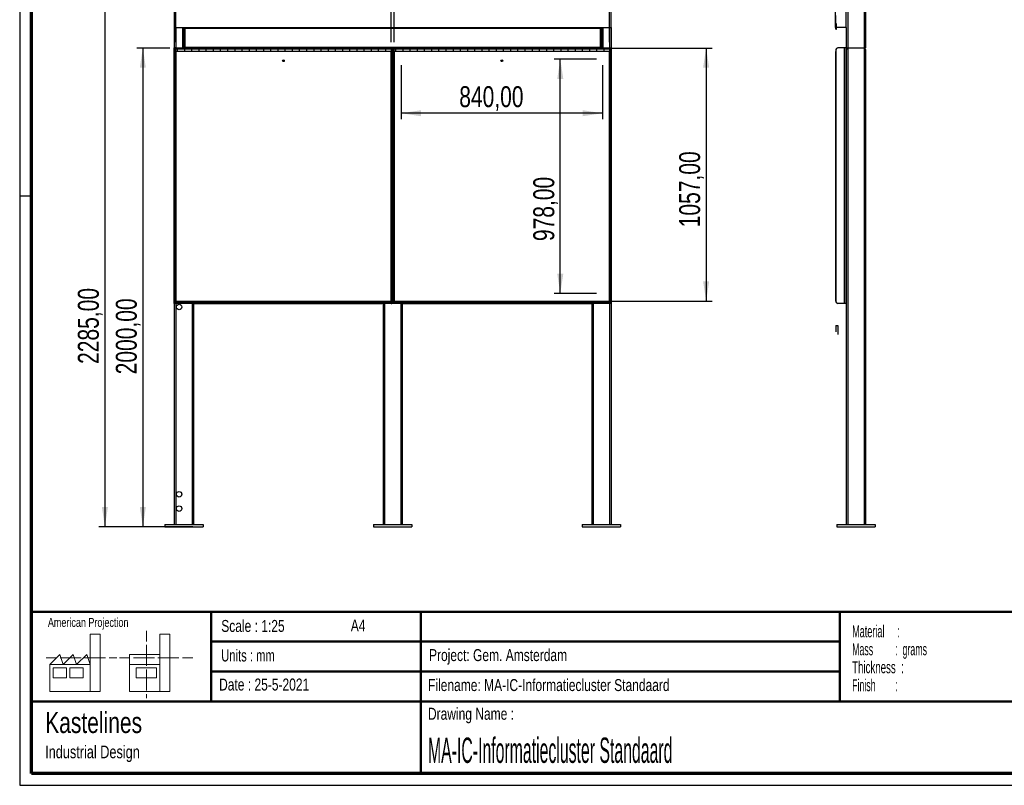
# Model space of a CAD drawing. Header units: millimetres. Extents: x 7 to 291, y 7 to 204.
# Tile 1 of 11: x 7 to 171, y 7 to 135. Entities that reach past the tile are written whole.
import ezdxf

# ---------------------------------------------------------------- set-up
doc = ezdxf.new("R2010")
doc.units = ezdxf.units.MM
for name, color, linetype in [('BORDERS', 7, 'Continuous'), ('DRAWING', 7, 'Continuous'), ('TEXT_SHEET_FORMAT', 7, 'Continuous')]:
    doc.layers.add(name, color=color, linetype=linetype)
doc.styles.add('SLDTEXTSTYLE0', font='TXT', dxfattribs={"width": 0.7})
doc.styles.add('SLDTEXTSTYLE1', font='TXT', dxfattribs={"width": 0.75})
doc.styles.add('SLDTEXTSTYLE3', font='TXT', dxfattribs={"width": 0.5675})
doc.styles.add('SLDTEXTSTYLE4', font='TXT', dxfattribs={"width": 0.55})
doc.styles.add('SLDTEXTSTYLE5', font='TXT', dxfattribs={"width": 0.605})
doc.styles.add('SLDTEXTSTYLE6', font='TXT', dxfattribs={"width": 0.549})
doc.styles.add('SLDTEXTSTYLE7', font='TXT', dxfattribs={"width": 0.467045})
doc.dimstyles.new('SLDDIMSTYLE0', dxfattribs={"dimtxt": 3.5, "dimasz": 3.302, "dimexe": 0, "dimexo": 0.0625, "dimgap": 0.875, "dimtad": 1, "dimlfac": 25, "dimrnd": 1e-09, "dimzin": 12, "dimdsep": 46, "dimtxsty": 'SLDTEXTSTYLE1', "dimsah": 1, "dimcen": 0.09, "dimadec": 0, "dimazin": 3, "dimtfac": 1, "dimtofl": 0, "dimtmove": 0, "dimatfit": 3, "dimfxl": 1, "dimfrac": 2, "dimtolj": 1, "dimtzin": 12, "dimarcsym": 0})

# ---------------------------------------------------------------- blocks, each defined once
blk = doc.blocks.new('SW_NOTE_0')
at = {"layer": 'TEXT_SHEET_FORMAT', "color": 0, "char_height": 2, "attachment_point": 1}
for s, insert, style in [('Material     :', (0, 2.58), 'SLDTEXTSTYLE3'), ('Mass         :  grams', (0, -0.42), 'SLDTEXTSTYLE4'), ('Thickness  :', (0, -3.42), 'SLDTEXTSTYLE5'), ('Finish        :', (0, -6.42), 'SLDTEXTSTYLE6')]:
    blk.add_mtext(s, dxfattribs=dict(at, insert=insert, style=style))
blk = doc.blocks.new('SW_NOTE_0_1')
at = {"layer": 'DRAWING', "color": 0, "attachment_point": 1, "style": 'SLDTEXTSTYLE1'}
for s, insert, char_height in [('Kastelines', (0, 4.51), 3.5), ('Industrial Design', (0, -1.09), 2.1167)]:
    blk.add_mtext(s, dxfattribs=dict(at, insert=insert, char_height=char_height))
blk = doc.blocks.new('_D')
at = {"layer": 'DRAWING', "color": 7}
for p, q in [((31.64, 129.97), (26.14, 129.97)), ((27.14, 129.97), (27.14, 49.97)), ((29.8, 49.97), (26.14, 49.97))]:
    blk.add_line(p, q, dxfattribs=at)
for points in [[(27.14, 129.97), (26.64, 126.67), (27.65, 126.67)], [(27.14, 49.97), (27.65, 53.28), (26.64, 53.28)]]:
    blk.add_solid(points, dxfattribs=at)
at = {"layer": 'DRAWING', "color": 7, "insert": (22.63, 75.45), "char_height": 3.5, "attachment_point": 1, "rotation": 90, "style": 'SLDTEXTSTYLE1'}
blk.add_mtext('2000,00', dxfattribs=at)
blk = doc.blocks.new('_D_1')
at = {"layer": 'DRAWING', "color": 7}
for p, q in [((31.4, 141.37), (19.8, 141.37)), ((20.8, 141.37), (20.8, 49.97)), ((35.5, 49.97), (19.8, 49.97))]:
    blk.add_line(p, q, dxfattribs=at)
for points in [[(20.8, 141.37), (20.3, 138.07), (21.31, 138.07)], [(20.8, 49.97), (21.31, 53.28), (20.3, 53.28)]]:
    blk.add_solid(points, dxfattribs=at)
at = {"layer": 'DRAWING', "color": 7, "insert": (16.29, 77.19), "char_height": 3.5, "attachment_point": 1, "rotation": 90, "style": 'SLDTEXTSTYLE1'}
blk.add_mtext('2285,00', dxfattribs=at)
blk = doc.blocks.new('_D_3')
at = {"layer": 'DRAWING', "color": 7}
for p, q in [((32.64, 130.97), (32.64, 154.91)), ((68.64, 130.97), (68.64, 154.91)), ((32.64, 153.91), (68.64, 153.91))]:
    blk.add_line(p, q, dxfattribs=at)
for points in [[(32.64, 153.91), (35.95, 153.41), (35.95, 154.42)], [(68.64, 153.91), (65.34, 154.42), (65.34, 153.41)]]:
    blk.add_solid(points, dxfattribs=at)
at = {"layer": 'DRAWING', "color": 7, "insert": (45.26, 158.43), "char_height": 3.5, "attachment_point": 1, "style": 'SLDTEXTSTYLE1'}
blk.add_mtext('900,00', dxfattribs=at)
blk = doc.blocks.new('_D_4')
at = {"layer": 'DRAWING', "color": 7}
for p, q in [((69.12, 130.97), (69.12, 154.91)), ((105.12, 130.97), (105.12, 154.91)), ((69.12, 153.91), (105.12, 153.91))]:
    blk.add_line(p, q, dxfattribs=at)
for points in [[(69.12, 153.91), (72.43, 153.41), (72.43, 154.42)], [(105.12, 153.91), (101.82, 154.42), (101.82, 153.41)]]:
    blk.add_solid(points, dxfattribs=at)
at = {"layer": 'DRAWING', "color": 7, "insert": (81.2, 158.43), "char_height": 3.5, "attachment_point": 1, "style": 'SLDTEXTSTYLE1'}
blk.add_mtext('900,00', dxfattribs=at)
blk = doc.blocks.new('_D_5')
at = {"layer": 'DRAWING', "color": 7}
for p, q in [((69.64, 129.97), (122.26, 129.97)), ((121.26, 129.97), (121.26, 87.69)), ((69.64, 87.69), (122.26, 87.69))]:
    blk.add_line(p, q, dxfattribs=at)
for points in [[(121.26, 129.97), (120.75, 126.67), (121.77, 126.67)], [(121.26, 87.69), (121.77, 91), (120.75, 91)]]:
    blk.add_solid(points, dxfattribs=at)
at = {"layer": 'DRAWING', "color": 7, "insert": (116.75, 100.02), "char_height": 3.5, "attachment_point": 1, "rotation": 90, "style": 'SLDTEXTSTYLE1'}
blk.add_mtext('1057,00', dxfattribs=at)
blk = doc.blocks.new('_D_6')
at = {"layer": 'DRAWING', "color": 7}
for p, q in [((70.32, 127.09), (70.32, 118.07)), ((103.92, 127.09), (103.92, 118.07)), ((103.92, 119.07), (70.32, 119.07))]:
    blk.add_line(p, q, dxfattribs=at)
for points in [[(70.32, 119.07), (73.63, 118.57), (73.63, 119.58)], [(103.92, 119.07), (100.62, 119.58), (100.62, 118.57)]]:
    blk.add_solid(points, dxfattribs=at)
at = {"layer": 'DRAWING', "color": 7, "insert": (80.01, 123.59), "char_height": 3.5, "attachment_point": 1, "style": 'SLDTEXTSTYLE1'}
blk.add_mtext('840,00', dxfattribs=at)
blk = doc.blocks.new('_D_7')
at = {"layer": 'DRAWING', "color": 7}
for p, q in [((102.92, 128.09), (95.89, 128.09)), ((96.89, 88.97), (96.89, 128.09)), ((102.92, 88.97), (95.89, 88.97))]:
    blk.add_line(p, q, dxfattribs=at)
for points in [[(96.89, 128.09), (96.38, 124.79), (97.4, 124.79)], [(96.89, 88.97), (97.4, 92.28), (96.38, 92.28)]]:
    blk.add_solid(points, dxfattribs=at)
at = {"layer": 'DRAWING', "color": 7, "insert": (92.38, 97.71), "char_height": 3.5, "attachment_point": 1, "rotation": 90, "style": 'SLDTEXTSTYLE1'}
blk.add_mtext('978,00', dxfattribs=at)

msp = doc.modelspace()

# ---------------------------------------------------------------- linework, layer by layer
at = {"color": 7, "linetype": 'Continuous', "lineweight": 25}
for p, q in [((32.40459, 141.37467), (32.40459, 133.37467)), ((105.36459, 133.37467), (105.36459, 141.37467)), ((142.8759, 133.37467), (142.8759, 141.37467)), ((144.6759, 133.37467), (144.6759, 141.37467)), ((144.9159, 141.37467), (144.9159, 129.97467)), ((147.6359, 141.37467), (147.6359, 129.97467)), ((147.8759, 141.13467), (147.8759, 129.97467)), ((32.40459, 133.37467), (105.36459, 133.37467)), ((32.40459, 133.37467), (32.40459, 129.97467)), ((34.00459, 133.37467), (34.00459, 129.97467)), ((34.06459, 133.28759), (34.18459, 133.25467)), ((34.06459, 133.28759), (34.14459, 133.28759)), ((34.06459, 133.28759), (34.06459, 130.06174)), ((34.12459, 133.37467), (34.12459, 133.28759)), ((34.14459, 133.28759), (34.18459, 133.25467)), ((34.15166, 133.37467), (34.15166, 133.29467)), ((34.18459, 133.25467), (34.15166, 133.37467)), ((34.18459, 133.25467), (34.15166, 133.29467)), ((103.58459, 133.25467), (34.18459, 133.25467)), ((34.18459, 133.25467), (34.18459, 130.09467)), ((103.61752, 133.37467), (103.58459, 133.25467)), ((103.61752, 133.29467), (103.58459, 133.25467)), ((103.58459, 133.25467), (103.70459, 133.28759)), ((103.58459, 133.25467), (103.62459, 133.28759)), ((103.58459, 130.09467), (103.58459, 133.25467)), ((103.61752, 133.37467), (103.61752, 133.29467)), ((103.70459, 133.28759), (103.62459, 133.28759)), ((103.68459, 133.28759), (103.68459, 133.37467)), ((103.70459, 130.06174), (103.70459, 133.28759)), ((103.76459, 133.37467), (103.76459, 129.97467)), ((105.36459, 133.37467), (105.36459, 129.97467)), ((144.6759, 133.37467), (142.8759, 133.37467)), ((144.6759, 133.37467), (144.6759, 129.97467)), ((32.40459, 129.97467), (32.52459, 129.97467)), ((32.40459, 129.69467), (32.40459, 129.97467)), ((32.52459, 129.97467), (32.52459, 129.69467)), ((32.64459, 129.97467), (32.52459, 129.97467)), ((32.64459, 129.77467), (32.64459, 129.97467)), ((32.64459, 129.97467), (68.64459, 129.97467)), ((34.18459, 130.09467), (34.06459, 130.06174)), ((34.06459, 130.06174), (34.14459, 130.06174)), ((34.18459, 130.09467), (34.14459, 130.06174)), ((34.15166, 130.05467), (34.18459, 130.09467)), ((34.15166, 129.97467), (34.18459, 130.09467)), ((34.15166, 129.97467), (34.15166, 130.05467)), ((34.18459, 130.09467), (103.58459, 130.09467)), ((68.64459, 129.97467), (68.76459, 129.97467)), ((68.64459, 129.77467), (68.64459, 129.97467)), ((68.76459, 129.97467), (68.88459, 129.97467)), ((68.76459, 129.69467), (68.76459, 129.97467)), ((68.88459, 129.97467), (69.00459, 129.97467)), ((68.88459, 129.69467), (68.88459, 129.97467)), ((69.00459, 129.97467), (69.00459, 129.69467)), ((69.12459, 129.97467), (69.00459, 129.97467)), ((69.12459, 129.77467), (69.12459, 129.97467)), ((69.12459, 129.97467), (105.12459, 129.97467)), ((103.62459, 130.06174), (103.58459, 130.09467)), ((103.70459, 130.06174), (103.58459, 130.09467)), ((103.58459, 130.09467), (103.61752, 130.05467)), ((103.58459, 130.09467), (103.61752, 129.97467)), ((103.61752, 129.97467), (103.61752, 130.05467)), ((103.61752, 130.01467), (103.67752, 130.01467)), ((103.70459, 130.06174), (103.62459, 130.06174)), ((103.67752, 130.01467), (103.67752, 130.06174)), ((103.76459, 130.81467), (103.70459, 130.81467)), ((103.70459, 130.49467), (103.76459, 130.49467)), ((103.76459, 130.10174), (103.70459, 130.10174)), ((105.12459, 129.97467), (105.24459, 129.97467)), ((105.12459, 129.77467), (105.12459, 129.97467)), ((105.24459, 129.69467), (105.24459, 129.97467)), ((105.24459, 129.97467), (105.36459, 129.97467)), ((105.36459, 129.97467), (105.36459, 129.69467)), ((144.3159, 129.97467), (143.2359, 129.97467)), ((144.3159, 129.97467), (144.3159, 87.29467)), ((144.5959, 129.97467), (144.3159, 129.97467)), ((144.5959, 129.97467), (144.5959, 87.29467)), ((144.6759, 129.97467), (144.5959, 129.97467)), ((144.6759, 129.73467), (144.6759, 129.97467)), ((144.6759, 129.97467), (144.9159, 129.97467)), ((144.9159, 129.97467), (147.6359, 129.97467)), ((147.6359, 129.97467), (147.8759, 129.97467)), ((32.52459, 129.69467), (32.40459, 129.69467)), ((32.40459, 87.57467), (32.40459, 129.69467)), ((32.52459, 87.57467), (32.52459, 129.69467)), ((32.94459, 129.77467), (32.64459, 129.77467)), ((32.94459, 129.77467), (32.64459, 129.77467)), ((32.64459, 129.37467), (32.64459, 129.77467)), ((68.64459, 129.37467), (32.64459, 129.37467)), ((32.64459, 129.37467), (32.64459, 87.69467)), ((34.14459, 129.77467), (32.94459, 129.77467)), ((32.94459, 129.37467), (32.94459, 129.77467)), ((35.34459, 129.77467), (34.14459, 129.77467)), ((34.14459, 129.37467), (34.14459, 129.77467)), ((35.34459, 129.77467), (34.14459, 129.77467)), ((35.34459, 129.37467), (35.34459, 129.77467)), ((36.54459, 129.77467), (35.34459, 129.77467)), ((37.74459, 129.77467), (36.54459, 129.77467)), ((36.54459, 129.37467), (36.54459, 129.77467)), ((37.74459, 129.77467), (36.54459, 129.77467)), ((37.74459, 129.37467), (37.74459, 129.77467)), ((38.94459, 129.77467), (37.74459, 129.77467)), ((40.14459, 129.77467), (38.94459, 129.77467)), ((38.94459, 129.37467), (38.94459, 129.77467)), ((40.14459, 129.77467), (38.94459, 129.77467)), ((40.14459, 129.37467), (40.14459, 129.77467)), ((41.34459, 129.77467), (40.14459, 129.77467)), ((42.54459, 129.77467), (41.34459, 129.77467)), ((41.34459, 129.37467), (41.34459, 129.77467)), ((42.54459, 129.77467), (41.34459, 129.77467)), ((42.54459, 129.37467), (42.54459, 129.77467)), ((43.74459, 129.77467), (42.54459, 129.77467)), ((44.94459, 129.77467), (43.74459, 129.77467)), ((43.74459, 129.37467), (43.74459, 129.77467)), ((44.94459, 129.77467), (43.74459, 129.77467)), ((44.94459, 129.37467), (44.94459, 129.77467)), ((46.14459, 129.77467), (44.94459, 129.77467)), ((47.34459, 129.77467), (46.14459, 129.77467)), ((46.14459, 129.37467), (46.14459, 129.77467)), ((47.34459, 129.77467), (46.14459, 129.77467)), ((47.34459, 129.37467), (47.34459, 129.77467)), ((48.54459, 129.77467), (47.34459, 129.77467)), ((49.74459, 129.77467), (48.54459, 129.77467)), ((48.54459, 129.37467), (48.54459, 129.77467)), ((49.74459, 129.77467), (48.54459, 129.77467)), ((49.74459, 129.37467), (49.74459, 129.77467)), ((50.94459, 129.77467), (49.74459, 129.77467)), ((52.14459, 129.77467), (50.94459, 129.77467)), ((50.94459, 129.37467), (50.94459, 129.77467)), ((52.14459, 129.77467), (50.94459, 129.77467)), ((52.14459, 129.37467), (52.14459, 129.77467)), ((53.34459, 129.77467), (52.14459, 129.77467)), ((54.54459, 129.77467), (53.34459, 129.77467)), ((53.34459, 129.37467), (53.34459, 129.77467)), ((54.54459, 129.77467), (53.34459, 129.77467)), ((54.54459, 129.37467), (54.54459, 129.77467)), ((55.74459, 129.77467), (54.54459, 129.77467)), ((56.94459, 129.77467), (55.74459, 129.77467)), ((55.74459, 129.37467), (55.74459, 129.77467)), ((56.94459, 129.77467), (55.74459, 129.77467)), ((56.94459, 129.37467), (56.94459, 129.77467)), ((58.14459, 129.77467), (56.94459, 129.77467)), ((59.34459, 129.77467), (58.14459, 129.77467)), ((58.14459, 129.37467), (58.14459, 129.77467)), ((59.34459, 129.77467), (58.14459, 129.77467)), ((59.34459, 129.37467), (59.34459, 129.77467)), ((60.54459, 129.77467), (59.34459, 129.77467)), ((61.74459, 129.77467), (60.54459, 129.77467)), ((60.54459, 129.37467), (60.54459, 129.77467)), ((61.74459, 129.77467), (60.54459, 129.77467)), ((61.74459, 129.37467), (61.74459, 129.77467)), ((62.94459, 129.77467), (61.74459, 129.77467)), ((64.14459, 129.77467), (62.94459, 129.77467)), ((62.94459, 129.37467), (62.94459, 129.77467)), ((64.14459, 129.77467), (62.94459, 129.77467)), ((65.34459, 129.77467), (64.14459, 129.77467)), ((64.14459, 129.37467), (64.14459, 129.77467)), ((66.54459, 129.77467), (65.34459, 129.77467)), ((65.34459, 129.37467), (65.34459, 129.77467)), ((66.54459, 129.77467), (65.34459, 129.77467)), ((66.54459, 129.37467), (66.54459, 129.77467)), ((67.74459, 129.77467), (66.54459, 129.77467)), ((68.64459, 129.77467), (67.74459, 129.77467)), ((67.74459, 129.37467), (67.74459, 129.77467)), ((68.64459, 129.77467), (67.74459, 129.77467)), ((68.64459, 129.77467), (68.64459, 129.37467)), ((68.64459, 87.69467), (68.64459, 129.37467)), ((68.88459, 129.69467), (68.76459, 129.69467)), ((68.76459, 129.69467), (68.76459, 87.57467)), ((69.00459, 129.69467), (68.88459, 129.69467)), ((68.88459, 87.57467), (68.88459, 129.69467)), ((69.00459, 87.57467), (69.00459, 129.69467)), ((69.42459, 129.77467), (69.12459, 129.77467)), ((69.12459, 129.37467), (69.12459, 129.77467)), ((105.12459, 129.37467), (69.12459, 129.37467)), ((69.12459, 129.37467), (69.12459, 87.69467)), ((69.42459, 129.37467), (69.42459, 129.77467)), ((70.62459, 129.77467), (69.42459, 129.77467)), ((71.82459, 129.77467), (70.62459, 129.77467)), ((70.62459, 129.37467), (70.62459, 129.77467)), ((73.02459, 129.77467), (71.82459, 129.77467)), ((71.82459, 129.37467), (71.82459, 129.77467)), ((74.22459, 129.77467), (73.02459, 129.77467)), ((73.02459, 129.37467), (73.02459, 129.77467)), ((74.22459, 129.37467), (74.22459, 129.77467)), ((75.42459, 129.77467), (74.22459, 129.77467)), ((76.62459, 129.77467), (75.42459, 129.77467)), ((75.42459, 129.37467), (75.42459, 129.77467)), ((77.82459, 129.77467), (76.62459, 129.77467)), ((76.62459, 129.37467), (76.62459, 129.77467)), ((79.02459, 129.77467), (77.82459, 129.77467)), ((77.82459, 129.37467), (77.82459, 129.77467)), ((79.02459, 129.37467), (79.02459, 129.77467)), ((80.22459, 129.77467), (79.02459, 129.77467)), ((81.42459, 129.77467), (80.22459, 129.77467)), ((80.22459, 129.37467), (80.22459, 129.77467)), ((81.42459, 129.37467), (81.42459, 129.77467)), ((82.62459, 129.77467), (81.42459, 129.77467)), ((83.82459, 129.77467), (82.62459, 129.77467)), ((82.62459, 129.37467), (82.62459, 129.77467)), ((85.02459, 129.77467), (83.82459, 129.77467)), ((83.82459, 129.37467), (83.82459, 129.77467)), ((86.22459, 129.77467), (85.02459, 129.77467)), ((85.02459, 129.37467), (85.02459, 129.77467)), ((87.42459, 129.77467), (86.22459, 129.77467)), ((86.22459, 129.37467), (86.22459, 129.77467)), ((88.62459, 129.77467), (87.42459, 129.77467)), ((87.42459, 129.37467), (87.42459, 129.77467)), ((88.62459, 129.37467), (88.62459, 129.77467)), ((89.82459, 129.77467), (88.62459, 129.77467)), ((91.02459, 129.77467), (89.82459, 129.77467)), ((89.82459, 129.37467), (89.82459, 129.77467)), ((91.02459, 129.37467), (91.02459, 129.77467)), ((92.22459, 129.77467), (91.02459, 129.77467)), ((93.42459, 129.77467), (92.22459, 129.77467)), ((92.22459, 129.37467), (92.22459, 129.77467)), ((93.42459, 129.37467), (93.42459, 129.77467)), ((94.62459, 129.77467), (93.42459, 129.77467)), ((95.82459, 129.77467), (94.62459, 129.77467)), ((94.62459, 129.37467), (94.62459, 129.77467)), ((97.02459, 129.77467), (95.82459, 129.77467)), ((95.82459, 129.37467), (95.82459, 129.77467)), ((98.22459, 129.77467), (97.02459, 129.77467)), ((97.02459, 129.37467), (97.02459, 129.77467)), ((98.22459, 129.37467), (98.22459, 129.77467)), ((99.42459, 129.77467), (98.22459, 129.77467)), ((100.62459, 129.77467), (99.42459, 129.77467)), ((99.42459, 129.37467), (99.42459, 129.77467)), ((100.62459, 129.37467), (100.62459, 129.77467)), ((101.82459, 129.77467), (100.62459, 129.77467)), ((103.02459, 129.77467), (101.82459, 129.77467)), ((101.82459, 129.37467), (101.82459, 129.77467)), ((103.02459, 129.37467), (103.02459, 129.77467)), ((104.22459, 129.77467), (103.02459, 129.77467)), ((105.12459, 129.77467), (104.22459, 129.77467)), ((104.22459, 129.37467), (104.22459, 129.77467)), ((105.12459, 129.77467), (105.12459, 129.37467)), ((105.12459, 87.69467), (105.12459, 129.37467)), ((105.36459, 129.69467), (105.24459, 129.69467)), ((105.24459, 129.69467), (105.24459, 87.57467)), ((105.36459, 129.69467), (105.36459, 87.57467)), ((142.9479, 87.69467), (142.9479, 129.37467)), ((142.9479, 129.37467), (142.9559, 129.37467)), ((142.9559, 129.69467), (142.9559, 87.57467)), ((144.6759, 129.73467), (144.6759, 50.37467)), ((147.8759, 129.73467), (147.8759, 50.37467)), ((144.5959, 125.97467), (144.6759, 125.97467)), ((144.5959, 91.29467), (144.6759, 91.29467)), ((32.40459, 87.57467), (32.52459, 87.57467)), ((32.40459, 87.29467), (32.40459, 87.57467)), ((32.52459, 87.29467), (32.40459, 87.29467)), ((32.40459, 87.29467), (32.40459, 50.37467)), ((32.52459, 87.57467), (32.52459, 87.29467)), ((32.64459, 87.29467), (32.52459, 87.29467)), ((32.64459, 87.69467), (68.64459, 87.69467)), ((68.64459, 87.49467), (32.64459, 87.49467)), ((32.64459, 87.49467), (32.64459, 87.29467)), ((68.64459, 87.29467), (32.64459, 87.29467)), ((33.60459, 87.57467), (33.60459, 87.69467)), ((33.72459, 87.49467), (33.72459, 87.69467)), ((35.60459, 87.29467), (35.60459, 50.37467)), ((35.69166, 87.21467), (35.69166, 87.29467)), ((67.11752, 87.21467), (35.69166, 87.21467)), ((67.11752, 87.29467), (67.11752, 87.21467)), ((67.28459, 87.29467), (67.28459, 50.37467)), ((67.56459, 87.49467), (67.56459, 87.69467)), ((67.68459, 87.69467), (67.68459, 87.57467)), ((68.64459, 87.49467), (68.64459, 87.29467)), ((68.64459, 87.29467), (68.76459, 87.29467)), ((68.76459, 87.29467), (68.76459, 87.57467)), ((68.76459, 87.57467), (68.88459, 87.57467)), ((68.88459, 87.29467), (68.76459, 87.29467)), ((68.88459, 87.57467), (69.00459, 87.57467)), ((68.88459, 87.29467), (68.88459, 87.57467)), ((69.00459, 87.29467), (68.88459, 87.29467)), ((69.00459, 87.57467), (69.00459, 87.29467)), ((69.12459, 87.29467), (69.00459, 87.29467)), ((69.12459, 87.69467), (105.12459, 87.69467)), ((69.12459, 87.49467), (69.12459, 87.29467)), ((105.12459, 87.49467), (69.12459, 87.49467)), ((105.12459, 87.29467), (69.12459, 87.29467)), ((70.08459, 87.57467), (70.08459, 87.69467)), ((70.20459, 87.49467), (70.20459, 87.69467)), ((70.48459, 87.29467), (70.48459, 50.37467)), ((70.65166, 87.21467), (70.65166, 87.29467)), ((102.07752, 87.21467), (70.65166, 87.21467)), ((102.07752, 87.29467), (102.07752, 87.21467)), ((102.16459, 87.29467), (102.16459, 50.37467)), ((104.04459, 87.49467), (104.04459, 87.69467)), ((104.16459, 87.69467), (104.16459, 87.57467)), ((105.12459, 87.49467), (105.12459, 87.29467)), ((105.12459, 87.29467), (105.24459, 87.29467)), ((105.24459, 87.29467), (105.24459, 87.57467)), ((105.24459, 87.57467), (105.36459, 87.57467)), ((105.36459, 87.29467), (105.24459, 87.29467)), ((105.36459, 87.57467), (105.36459, 87.29467)), ((105.36459, 87.29467), (105.36459, 50.37467)), ((142.9479, 87.69467), (142.9559, 87.69467)), ((144.3159, 87.29467), (143.2359, 87.29467)), ((144.5959, 87.29467), (144.3159, 87.29467)), ((144.6759, 87.29467), (144.5959, 87.29467)), ((30.80459, 50.37467), (30.80459, 49.97467)), ((30.80459, 50.37467), (37.20459, 50.37467)), ((30.80459, 49.97467), (37.20459, 49.97467)), ((37.20459, 50.37467), (37.20459, 49.97467)), ((65.68459, 50.37467), (72.08459, 50.37467)), ((65.68459, 50.37467), (65.68459, 49.97467)), ((65.68459, 49.97467), (72.08459, 49.97467)), ((72.08459, 50.37467), (72.08459, 49.97467)), ((100.56459, 50.37467), (100.56459, 49.97467)), ((100.56459, 50.37467), (106.96459, 50.37467)), ((100.56459, 49.97467), (106.96459, 49.97467)), ((106.96459, 50.37467), (106.96459, 49.97467)), ((143.0759, 50.37467), (143.0759, 49.97467)), ((143.0759, 50.37467), (149.4759, 50.37467)), ((143.0759, 49.97467), (149.4759, 49.97467)), ((149.4759, 50.37467), (149.4759, 49.97467))]:
    msp.add_line(p, q, dxfattribs=at)
at = {"color": 7, "linetype": 'Continuous'}
for p, q in [((142.93622, 133.13467), (142.93622, 135.42411)), ((142.93622, 133.13467), (142.93622, 135.42411)), ((143.06032, 133.13467), (143.06032, 134.05716)), ((143.06032, 133.13467), (143.06032, 134.05716)), ((142.93622, 133.13467), (143.06032, 133.13467)), ((142.93622, 133.13467), (143.06032, 133.13467)), ((142.9479, 83.61467), (143.27325, 83.61467)), ((142.9479, 83.61467), (142.9479, 82.54029)), ((142.9479, 83.61467), (143.27325, 83.61467)), ((142.9479, 83.61467), (142.9479, 82.54029)), ((143.27325, 83.61467), (143.27325, 82.09759)), ((143.27325, 83.61467), (143.27325, 82.09759))]:
    msp.add_line(p, q, dxfattribs=at)
at = {"color": 8, "linetype": 'Continuous', "lineweight": 25}
for p, q in [((32.64459, 133.37467), (32.64459, 129.97467)), ((33.76459, 133.37467), (33.76459, 129.97467)), ((104.00459, 133.37467), (104.00459, 129.97467)), ((105.12459, 133.37467), (105.12459, 129.97467)), ((103.70459, 131.01467), (103.76459, 131.01467)), ((103.76459, 130.29467), (103.70459, 130.29467)), ((144.9159, 129.97467), (144.9159, 50.37467)), ((147.6359, 129.97467), (147.6359, 50.37467)), ((32.64459, 87.29467), (32.64459, 50.37467)), ((32.68459, 87.49467), (32.68459, 87.69467)), ((35.36459, 87.29467), (35.36459, 50.37467)), ((67.52459, 87.29467), (67.52459, 50.37467)), ((68.60459, 87.69467), (68.60459, 87.49467)), ((69.16459, 87.49467), (69.16459, 87.69467)), ((70.24459, 87.29467), (70.24459, 50.37467)), ((102.40459, 87.29467), (102.40459, 50.37467)), ((105.08459, 87.69467), (105.08459, 87.49467)), ((105.12459, 87.29467), (105.12459, 50.37467))]:
    msp.add_line(p, q, dxfattribs=at)
at = {"color": 7, "linetype": 'Continuous', "lineweight": 25, "flags": 128}
for points in [[(33.59291, 87.49467), (33.59921, 87.52004), (33.60459, 87.57467)], [(67.68459, 87.57467), (67.68997, 87.52004), (67.69626, 87.49467)], [(70.07291, 87.49467), (70.07921, 87.52004), (70.08459, 87.57467)], [(104.16459, 87.57467), (104.16997, 87.52004), (104.17626, 87.49467)]]:
    msp.add_lwpolyline(points, dxfattribs=at)
at = {"color": 7, "linetype": 'Continuous'}
for centre, radius in [((50.64459, 127.83467), 0.14), ((87.12459, 127.83467), 0.14), ((33.20459, 86.69467), 0.46232), ((33.20459, 55.41467), 0.46232), ((33.20459, 53.01467), 0.46232)]:
    msp.add_circle(centre, radius, dxfattribs=at)
at = {"color": 7, "linetype": 'Continuous', "lineweight": 25}
for centre, radius, start, end in [((143.2359, 129.69467), 0.28, 90, 180), ((144.9159, 129.73467), 0.24, 90, 180), ((147.6359, 129.73467), 0.24, 0, 90), ((143.1479, 129.57467), 0.2, 163.7397953, 196.2602047), ((143.2359, 87.57467), 0.28, 180, 270)]:
    msp.add_arc(centre, radius, start, end, dxfattribs=at)
at = {"layer": 'BORDERS', "lineweight": 70}
for p, q in [((8.56964, 8.78391), (8.56964, 201.78391)), ((288.56964, 8.78391), (8.56964, 8.78391))]:
    msp.add_line(p, q, dxfattribs=at)
at = {"layer": 'BORDERS', "lineweight": 50}
for p, q in [((8.56964, 35.78391), (288.56964, 35.78391)), ((38.56964, 35.78391), (38.56964, 20.78391)), ((73.56964, 35.78391), (73.56964, 8.78391)), ((143.56964, 35.78391), (143.56964, 20.78391)), ((38.56964, 30.78391), (143.56964, 30.78391)), ((38.56964, 25.78391), (143.56964, 25.78391)), ((8.56964, 20.78391), (288.56964, 20.78391))]:
    msp.add_line(p, q, dxfattribs=at)
at = {"layer": 'TEXT_SHEET_FORMAT'}
for p, q in [((6.56964, 203.78391), (6.56964, 6.78391)), ((6.56964, 105.28391), (8.62154, 105.28391)), ((6.56964, 6.78391), (290.56964, 6.78391))]:
    msp.add_line(p, q, dxfattribs=at)
at = {"layer": 'TEXT_SHEET_FORMAT', "color": 7, "linetype": 'Continuous', "lineweight": 18}
for p, q in [((18.32083, 26.9711), (18.32083, 32.03614)), ((18.32083, 32.03614), (20.00272, 32.03614)), ((20.00272, 32.03614), (20.00272, 22.47041)), ((27.73283, 32.59601), (27.73283, 30.83891)), ((31.65419, 32.03173), (29.9723, 32.03173)), ((29.9723, 32.03173), (29.9723, 22.466)), ((31.65419, 26.96677), (31.65419, 32.03173)), ((27.73283, 30.25163), (27.73283, 28.48989)), ((10.98087, 28.09973), (12.736, 28.09973)), ((11.59327, 26.9711), (13.27516, 28.65945)), ((13.27516, 28.65945), (13.83747, 26.9711)), ((13.32099, 28.09973), (15.07597, 28.09973)), ((13.83747, 26.9711), (15.51936, 28.65945)), ((15.07597, 28.09973), (16.83094, 28.09973)), ((15.51936, 28.65945), (16.08135, 26.9711)), ((16.08135, 26.9711), (17.76324, 28.65945)), ((17.41593, 28.09973), (19.17107, 28.09973)), ((17.76324, 28.65945), (18.32083, 26.9711)), ((19.17107, 28.09973), (20.92604, 28.09973)), ((21.51103, 28.09973), (22.80891, 28.09973)), ((23.24474, 28.09532), (24.99523, 28.09532)), ((24.92663, 28.65504), (24.92663, 26.96677)), ((24.92663, 28.65504), (29.9723, 28.65504)), ((25.58022, 28.09532), (27.3352, 28.09532)), ((27.3352, 28.09532), (29.09025, 28.09532)), ((27.73283, 28.48989), (27.73283, 26.72822)), ((29.67524, 28.09532), (31.43029, 28.09532)), ((31.43029, 28.09532), (33.18527, 28.09532)), ((33.77026, 28.09532), (35.52524, 28.09532)), ((18.32083, 26.9711), (11.59327, 26.9711)), ((11.59327, 26.9711), (11.59327, 22.47041)), ((12.15558, 26.41147), (14.39946, 26.41147)), ((12.15558, 24.72312), (12.15558, 26.41147)), ((14.39946, 26.41147), (14.39946, 24.72312)), ((14.95705, 26.41147), (17.20125, 26.41147)), ((14.95705, 24.72312), (14.95705, 26.41147)), ((17.20125, 26.41147), (17.20125, 24.72312)), ((18.32083, 26.9711), (18.32083, 22.47041)), ((24.92663, 26.96677), (29.9723, 26.96677)), ((24.92663, 26.96677), (24.92663, 22.466)), ((26.05094, 26.40705), (29.41472, 26.40705)), ((26.05094, 24.71871), (26.05094, 26.40705)), ((29.41472, 26.40705), (29.41472, 24.71871)), ((31.65419, 26.96677), (31.65419, 22.466)), ((14.39946, 24.72312), (12.15558, 24.72312)), ((17.20125, 24.72312), (14.95705, 24.72312)), ((29.41472, 24.71871), (26.05094, 24.71871)), ((27.73283, 26.14086), (27.73283, 24.37927)), ((27.73283, 24.37927), (27.73283, 22.61752)), ((11.59327, 22.47041), (18.32083, 22.47041)), ((18.32083, 22.47041), (20.00272, 22.47041)), ((24.92663, 22.466), (31.65419, 22.466)), ((27.73283, 22.03017), (27.73283, 21.34201))]:
    msp.add_line(p, q, dxfattribs=at)

# ---------------------------------------------------------------- block references
at = {"layer": 'DRAWING'}
msp.add_blockref('SW_NOTE_0_1', (10.8265, 14.51099), dxfattribs=at)
at = {"layer": 'TEXT_SHEET_FORMAT', "color": 218}
msp.add_blockref('SW_NOTE_0', (145.65263, 30.93094), dxfattribs=at)

# ---------------------------------------------------------------- texts
at = {"layer": 'TEXT_SHEET_FORMAT', "attachment_point": 1}
for s, insert, char_height, style in [('American Projection', (11.27718, 34.75566), 1.5, 'SLDTEXTSTYLE1'), ('Scale : 1:25', (40.24539, 34.40823), 2, 'SLDTEXTSTYLE1'), ('A4', (61.89056, 34.48622), 2, 'SLDTEXTSTYLE1'), ('Project: Gem. Amsterdam', (74.95639, 29.53804), 2, 'SLDTEXTSTYLE1'), ('Units : mm', (40.23933, 29.47613), 2, 'SLDTEXTSTYLE0'), ('Filename: MA-IC-Informatiecluster Standaard', (74.79769, 24.5313), 2, 'SLDTEXTSTYLE1'), ('Date : 25-5-2021', (39.88654, 24.62176), 2, 'SLDTEXTSTYLE1'), ('Drawing Name :', (74.7803, 19.73653), 2, 'SLDTEXTSTYLE1')]:
    msp.add_mtext(s, dxfattribs=dict(at, insert=insert, char_height=char_height, style=style))
at = {"layer": 'TEXT_SHEET_FORMAT', "color": 218, "insert": (74.7803, 14.76167), "char_height": 4.2333333, "attachment_point": 1, "style": 'SLDTEXTSTYLE7'}
msp.add_mtext('MA-IC-Informatiecluster Standaard', dxfattribs=at)

# ---------------------------------------------------------------- dimensions: what is measured, and where the dimension line sits
at = {"layer": 'DRAWING', "color": 7}
for base, p1, p2, picture, middle in [((68.64459, 153.91382), (32.64459, 129.97467), (68.64459, 129.97467), '_D_3', (52.37031, 153.91382)), ((105.12459, 153.91382), (69.12459, 129.97467), (105.12459, 129.97467), '_D_4', (88.30928, 153.91382)), ((70.32459, 119.07415), (103.92459, 128.09467), (70.32459, 128.09467), '_D_6', (87.12347, 119.07415))]:
    dim = msp.add_linear_dim(base=base, p1=p1, p2=p2, dimstyle='SLDDIMSTYLE0', dxfattribs=at)
    dim.commit()
    dim.dimension.update_dxf_attribs({"geometry": picture, "text_midpoint": middle, "dimtype": 160})
for base, p1, p2, picture, middle in [((20.80459, 49.97467), (32.40459, 141.37467), (36.50459, 49.97467), '_D_1', (20.80459, 85.59313)), ((27.14481, 49.97467), (32.64459, 129.97467), (30.80459, 49.97467), '_D', (27.14481, 83.8519)), ((121.25842, 87.69467), (68.64459, 129.97467), (68.64459, 87.69467), '_D_5', (121.25842, 108.42965)), ((96.89133, 128.09467), (103.92459, 88.97467), (103.92459, 128.09467), '_D_7', (96.89133, 104.81843))]:
    dim = msp.add_linear_dim(base=base, p1=p1, p2=p2, angle=90, dimstyle='SLDDIMSTYLE0', dxfattribs=at)
    dim.commit()
    dim.dimension.update_dxf_attribs({"geometry": picture, "text_midpoint": middle, "dimtype": 160})

doc.saveas('drawing.dxf')
